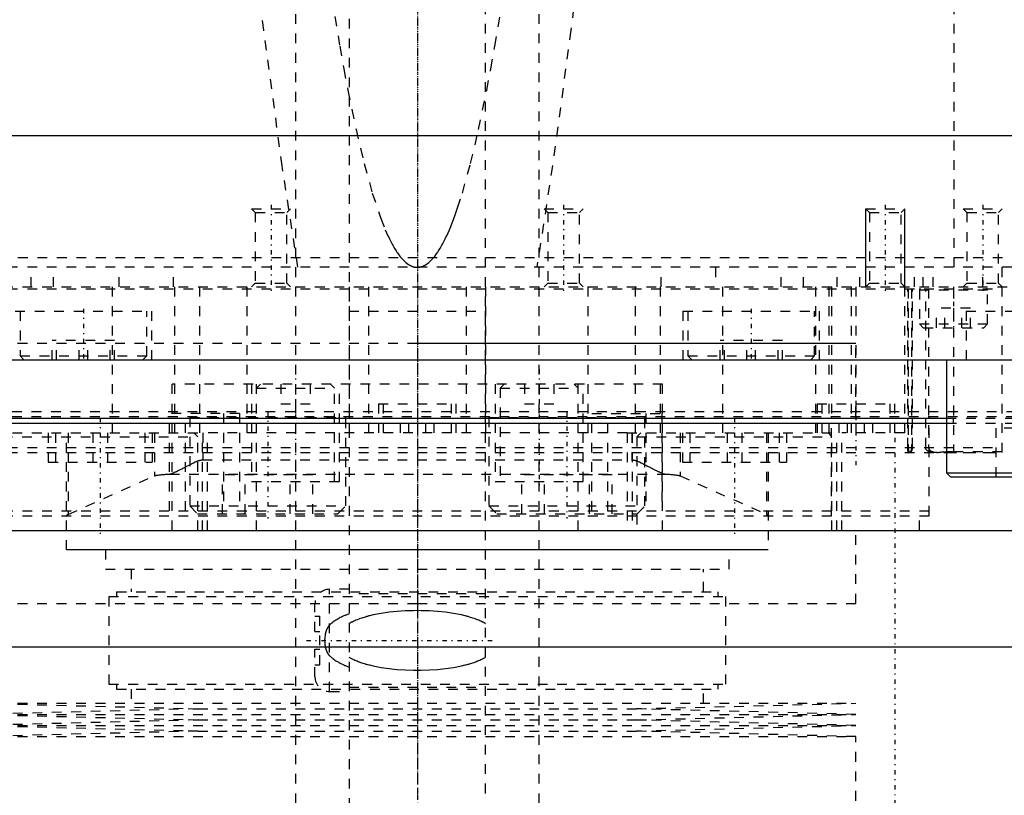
# Model space of a CAD drawing. Extents: x -125 to 125, y -136 to 719.
# Tile 4 of 13: x -41 to 60, y -20 to 60. Entities that reach past the tile are written whole.
import ezdxf

# ---------------------------------------------------------------- set-up
doc = ezdxf.new("R2010")
doc.units = 0
doc.linetypes.add('CENTER', pattern=[1.5, 0.45, -0.5, 0.05, -0.5])
doc.linetypes.add('DASHED', pattern=[2, 1, -1])
for name, color, linetype in [('AM_0', 7, 'CONTINUOUS'), ('AM_10', 7, 'CONTINUOUS'), ('AM_3', 7, 'DASHED'), ('AM_7', 7, 'CENTER')]:
    doc.layers.add(name, color=color, linetype=linetype)

msp = doc.modelspace()

# ---------------------------------------------------------------- linework, layer by layer
at = {"layer": 'AM_0', "color": 7, "linetype": 'CONTINUOUS'}
for p, q in [((120, 48), (-120, 48)), ((-100, 25), (100, 25)), ((-40.35, 25), (-40.35, 25)), ((40.35, 25), (40.35, 25)), ((54.29, 25), (54.29, 13.4)), ((-54.3, 18.5), (54.3, 18.5)), ((-54.29, 19), (54.29, 19)), ((54.29, 13.4), (54.69, 13)), ((54.29, 13.4), (72.29, 13.4)), ((54.69, 13), (71.89, 13)), ((-68.3, 7.5), (68.3, 7.5)), ((65.59, -4.5), (-65.59, -4.5))]:
    msp.add_line(p, q, dxfattribs=at)
at = {"layer": 'AM_10', "color": 7, "linetype": 'CONTINUOUS'}
for p, q in [((46, 32.5), (46, 40.5)), ((50, 32.5), (50, 40.5))]:
    msp.add_line(p, q, dxfattribs=at)
at = {"layer": 'AM_3', "color": 6, "linetype": 'DASHED'}
for p, q in [((-7, 680), (-7, -97.5)), ((7, -97.5), (7, 680)), ((-12.5, 664.5), (-12.5, -56.5)), ((12.5, -56.5), (12.5, 664.5)), ((55.06, 34.5), (55.06, 116.6)), ((-13.86, 44.9), (-15.75, 58.84)), ((15.75, 58.84), (13.86, 44.9)), ((-12.26, 34.5), (-13.86, 44.9)), ((13.86, 44.9), (12.26, 34.5)), ((-17, 40.5), (-16.62, 40.12)), ((-17, 40.5), (-13, 40.5)), ((-13.38, 40.12), (-13, 40.5)), ((13, 40.5), (13.38, 40.12)), ((13, 40.5), (17, 40.5)), ((16.62, 40.12), (17, 40.5)), ((46, 40.5), (46.38, 40.12)), ((46, 40.5), (50, 40.5)), ((49.62, 40.12), (50, 40.5)), ((56, 40.5), (56.38, 40.12)), ((56, 40.5), (60, 40.5)), ((59.62, 40.12), (60, 40.5)), ((-16.62, 40.12), (-16.62, 32.88)), ((-16.62, 40.12), (-13.38, 40.12)), ((-13.38, 32.88), (-13.38, 40.12)), ((13.38, 40.12), (13.38, 32.88)), ((13.38, 40.12), (16.62, 40.12)), ((16.62, 32.88), (16.62, 40.12)), ((46.38, 40.12), (46.38, 32.88)), ((46.38, 40.12), (49.62, 40.12)), ((49.62, 32.88), (49.62, 40.12)), ((56.38, 40.12), (56.38, 32.88)), ((56.38, 40.12), (59.62, 40.12)), ((59.62, 32.88), (59.62, 40.12)), ((-78.97, 35.5), (78.97, 35.5)), ((60, 15.5), (60, 35.5)), ((79, 34.5), (-79, 34.5)), ((-39.62, 32.5), (-39.62, 34.5)), ((-37.31, 32.5), (-37.31, 34.5)), ((-30.58, 32.5), (-30.58, 34.5)), ((-25, 32.5), (-25, 34.5)), ((25, 32.5), (25, 34.5)), ((30.58, 34.5), (30.58, 32.5)), ((37.31, 32.5), (37.31, 34.5)), ((39.62, 32.5), (39.62, 34.5)), ((43.08, 32.5), (43.08, 34.5)), ((45.38, 32.5), (45.38, 34.5)), ((50, 17.5), (50, 34.5)), ((51, 32.5), (51, 34.5)), ((51.9, 32.5), (51.9, 34.5)), ((52.9, 32.5), (52.9, 34.5)), ((58, 32.5), (58, 34.5)), ((-78.5, 32.5), (78.5, 32.5)), ((-31.31, 32.5), (-31.31, 17.5)), ((-24.92, 32.5), (-24.92, 17.5)), ((-22.36, 32.5), (-22.36, 17.5)), ((-17.5, 32.5), (-17.5, 17.5)), ((-16.62, 32.88), (-17, 32.5)), ((-16.62, 32.88), (-13.38, 32.88)), ((-13, 32.5), (-13.38, 32.88)), ((-7, 32.5), (-7, 17.5)), ((-5, 32.5), (-5, 17.5)), ((5, 32.5), (5, 17.5)), ((7, 32.5), (7, 17.5)), ((13.38, 32.88), (13, 32.5)), ((13.38, 32.88), (16.62, 32.88)), ((17, 32.5), (16.62, 32.88)), ((17.5, 32.5), (17.5, 17.5)), ((22.36, 32.5), (22.36, 17.5)), ((24.92, 32.5), (24.92, 17.5)), ((31.31, 32.5), (31.31, 17.5)), ((40.83, 32.5), (40.83, 17.5)), ((42.23, 32.5), (42.23, 17.5)), ((42.5, 32.5), (42.5, 19.2)), ((44.5, 32.5), (44.5, 17.5)), ((45, 32.5), (45, 17.5)), ((46.38, 32.88), (46, 32.5)), ((46.38, 32.88), (49.62, 32.88)), ((50, 32.5), (49.62, 32.88)), ((56.38, 32.88), (56, 32.5)), ((56.38, 32.88), (59.62, 32.88)), ((60, 32.5), (59.62, 32.88)), ((-60, 32.3), (60, 32.3)), ((50.32, 16), (50.32, 32.3)), ((50.36, 32.3), (50.36, 16)), ((50.69, 32.3), (50.69, 16)), ((50.79, 16), (50.79, 32.3)), ((51.5, 32.2), (51.5, 28.7)), ((51.5, 32.2), (58.5, 32.2)), ((52.15, 16), (52.15, 32.3)), ((52.44, 32.3), (52.44, 16)), ((55, 32.3), (55, 15.5)), ((58.5, 28.7), (58.5, 32.2)), ((-41.25, 30), (-27.25, 30)), ((-40.75, 30), (-40.75, 25.4)), ((-27.75, 25.4), (-27.75, 30)), ((-27.25, 25), (-27.25, 30)), ((-7, 30), (-7, 25)), ((-7, 30), (7, 30)), ((7, 25), (7, 30)), ((27.25, 30), (27.25, 25)), ((27.25, 30), (41.25, 30)), ((27.75, 30), (27.75, 25.4)), ((40.75, 25.4), (40.75, 30)), ((41.25, 25), (41.25, 30)), ((53.27, 28.3), (53.27, 30.3)), ((56.73, 30.3), (53.27, 30.3)), ((54.13, 28.3), (54.13, 30.3)), ((55.87, 28.3), (55.87, 30.3)), ((56.29, 30), (56.29, 25)), ((56.29, 30), (70.29, 30)), ((56.73, 28.3), (56.73, 30.3)), ((51.5, 28.7), (51.9, 28.3)), ((51.5, 28.7), (58.5, 28.7)), ((51.9, 28.3), (58.1, 28.3)), ((58.1, 28.3), (58.5, 28.7)), ((-45, 26.7), (45, 26.7)), ((-37.45, 25), (-37.45, 27)), ((-31.05, 27), (-37.45, 27)), ((-37, 25), (-37, 27)), ((-34.7, 25), (-34.7, 27)), ((-33.8, 25), (-33.8, 27)), ((-31.5, 25), (-31.5, 27)), ((-31.05, 25), (-31.05, 27)), ((0, 26.7), (45, 26.7)), ((31.05, 25), (31.05, 27)), ((37.45, 27), (31.05, 27)), ((31.5, 25), (31.5, 27)), ((33.8, 25), (33.8, 27)), ((34.7, 25), (34.7, 27)), ((37, 25), (37, 27)), ((37.45, 25), (37.45, 27)), ((45, 19.2), (45, 26.7)), ((-40.75, 25.4), (-40.35, 25)), ((-40.75, 25.4), (-27.75, 25.4)), ((-28.15, 25), (-27.75, 25.4)), ((27.75, 25.4), (28.15, 25)), ((27.75, 25.4), (40.75, 25.4)), ((40.35, 25), (40.75, 25.4)), ((-25.16, 7.5), (-25.16, 22.5)), ((25.16, 22.5), (-25.16, 22.5)), ((-17, 22.5), (-17, 12.5)), ((-16.1, 22.5), (-16.5, 22.1)), ((-16.5, 7.5), (-16.5, 22.5)), ((-14, 22.5), (-14, 20.5)), ((-12.5, 22.5), (-12.5, 20.5)), ((-11, 22.5), (-11, 20.5)), ((-8.5, 22.1), (-8.9, 22.5)), ((-8, 12.5), (-8, 22.5)), ((8, 22.5), (8, 12.5)), ((8.9, 22.5), (8.5, 22.1)), ((11, 22.5), (11, 20.5)), ((12.5, 22.5), (12.5, 20.5)), ((14, 22.5), (14, 20.5)), ((16.5, 22.1), (16.1, 22.5)), ((16.5, 7.5), (16.5, 22.5)), ((17, 12.5), (17, 22.5)), ((25.16, 7.5), (25.16, 22.5)), ((-16.5, 22.1), (-8.5, 22.1)), ((-8.5, 12.5), (-8.5, 22.1)), ((8.5, 22.1), (8.5, 12.5)), ((8.5, 22.1), (16.5, 22.1)), ((-14, 20.5), (-11, 20.5)), ((-4, 20.5), (-4, 17.5)), ((-4, 20.5), (4, 20.5)), ((-3.5, 20.5), (-3.5, 17.5)), ((3.5, 17.5), (3.5, 20.5)), ((4, 17.5), (4, 20.5)), ((11, 20.5), (14, 20.5)), ((41, 20.5), (41, 17.5)), ((41, 20.5), (49, 20.5)), ((41.5, 20.5), (41.5, 17.5)), ((48.5, 17.5), (48.5, 20.5)), ((49, 17.5), (49, 20.5)), ((-77.58, 19.2), (77.58, 19.2)), ((-77.57, 19.7), (77.57, 19.7)), ((-18.23, 19.5), (-25.44, 19.5)), ((-25.44, 9.5), (-25.44, 19.5)), ((-23.77, 9.5), (-23.77, 19.5)), ((-23.25, 19.2), (-23.35, 19.1)), ((-19.89, 19.5), (-19.89, 9.5)), ((-18.23, 19.5), (-18.23, 9.5)), ((-7.35, 19.1), (-7.45, 19.2)), ((7.45, 19.2), (7.35, 19.1)), ((17.89, 19.5), (25.09, 19.5)), ((17.89, 9.5), (17.89, 19.5)), ((19.55, 9.5), (19.55, 19.5)), ((23.35, 19.1), (23.25, 19.2)), ((23.43, 19.5), (23.43, 9.5)), ((25.09, 19.5), (25.09, 9.5)), ((42.5, 9), (42.5, 19.2)), ((52.5, 9), (52.5, 19.2)), ((-23.35, 19.1), (-23.35, 10)), ((-23.35, 19.1), (-7.35, 19.1)), ((-7.35, 10), (-7.35, 19.1)), ((-1.73, 17.5), (-1.73, 18.5)), ((-0.87, 17.5), (-0.87, 18.5)), ((0.87, 17.5), (0.87, 18.5)), ((1.73, 17.5), (1.73, 18.5)), ((7.35, 19.1), (7.35, 10)), ((7.35, 19.1), (23.35, 19.1)), ((23.35, 10), (23.35, 19.1)), ((43.27, 17.5), (43.27, 18.5)), ((44.13, 17.5), (44.13, 18.5)), ((45.87, 17.5), (45.87, 18.5)), ((46.73, 17.5), (46.73, 18.5)), ((54.29, 19), (72.29, 19)), ((54.3, 18.5), (70, 18.5)), ((55, 18.5), (55, 19)), ((-43.53, 17.5), (-21.53, 17.5)), ((-37.86, 17.5), (-37.86, 14.5)), ((-37.11, 17.5), (-37.11, 14.5)), ((-36, 5.5), (-36, 17.5)), ((-35.82, 17.5), (-35.82, 9.14)), ((-33.28, 17.5), (-33.28, 14.5)), ((-31.77, 17.5), (-31.77, 14.5)), ((-27.95, 17.5), (-27.95, 14.5)), ((-27.19, 17.5), (-27.19, 14.5)), ((-26.96, 17.5), (-26.96, 13.1)), ((-22.53, 17.1), (-22.93, 17.5)), ((-22.03, 7.5), (-22.03, 17.5)), ((-22, 17.5), (-22, 14.74)), ((21.53, 17.5), (-21.53, 17.5)), ((-21.53, 7.5), (-21.53, 17.5)), ((21.53, 17.5), (21.53, 7.5)), ((21.53, 17.5), (43.53, 17.5)), ((22, 17.5), (22, 14.74)), ((22.03, 17.5), (22.03, 7.5)), ((22.93, 17.5), (22.53, 17.1)), ((26.96, 17.5), (26.96, 13.1)), ((27.19, 17.5), (27.19, 14.5)), ((27.95, 17.5), (27.95, 14.5)), ((31.77, 17.5), (31.77, 14.5)), ((33.28, 17.5), (33.28, 14.5)), ((35.82, 17.5), (35.82, 9.14)), ((36, 17.5), (36, 5.5)), ((37.11, 17.5), (37.11, 14.5)), ((37.86, 17.5), (37.86, 14.5)), ((42.53, 17.1), (42.13, 17.5)), ((43.03, 7.5), (43.03, 17.5)), ((50, 17.5), (43.53, 17.5)), ((43.53, 7.5), (43.53, 17.5)), ((59.38, 13), (59.38, 18)), ((67.19, 18), (59.38, 18)), ((-42.53, 17.1), (-22.53, 17.1)), ((-22.53, 7.5), (-22.53, 17.1)), ((22.53, 17.1), (22.53, 7.5)), ((22.53, 17.1), (42.53, 17.1)), ((42.53, 7.5), (42.53, 17.1)), ((-60, 16), (60, 16)), ((-60, 15.5), (60, 15.5)), ((54.31, 15.5), (60, 15.5)), ((60, 15.57), (55, 15.57)), ((-37.86, 14.5), (-27.19, 14.5)), ((-23.77, 14.01), (-23.35, 14.24)), ((-22.03, 14.74), (22.03, 14.74)), ((23.35, 14.24), (23.43, 14.2)), ((27.19, 14.5), (37.86, 14.5)), ((-25.44, 13.27), (-25.41, 13.27)), ((-25.41, 13.27), (25.41, 13.27)), ((-19.97, 9.2), (-19.97, 13.2)), ((-10.73, 13.2), (-19.97, 13.2)), ((-17.66, 9.2), (-17.66, 13.2)), ((-13.04, 9.2), (-13.04, 13.2)), ((-10.73, 9.2), (-10.73, 13.2)), ((10.73, 9.2), (10.73, 13.2)), ((19.97, 13.2), (10.73, 13.2)), ((13.04, 9.2), (13.04, 13.2)), ((17.66, 9.2), (17.66, 13.2)), ((19.97, 9.2), (19.97, 13.2)), ((25.1, 13.38), (25.16, 13.36)), ((-35.82, 9.14), (-26.96, 13.1)), ((-17, 12.5), (-8, 12.5)), ((8, 12.5), (17, 12.5)), ((26.96, 13.1), (35.82, 9.14)), ((-52.5, 9.5), (52.5, 9.5)), ((-23.35, 10), (-22.55, 9.2)), ((-23.35, 10), (-7.35, 10)), ((-22.55, 9.2), (-8.15, 9.2)), ((-8.15, 9.2), (-7.35, 10)), ((7.35, 10), (8.15, 9.2)), ((7.35, 10), (23.35, 10)), ((8.15, 9.2), (22.55, 9.2)), ((22.55, 9.2), (23.35, 10)), ((-52.5, 9), (52.5, 9)), ((51.5, 7.5), (51.5, 9)), ((45, 0), (45, 7.5)), ((45, 0), (45, 7.5)), ((-36, 5.52), (36, 5.52)), ((36, 5.5), (-36, 5.5)), ((-32, 5.5), (-32, 3.5)), ((32, 3.5), (32, 5.5)), ((-32, 3.5), (32, 3.5)), ((-29.35, 3.5), (-29.35, 1.2)), ((29.35, 1.2), (29.35, 3.5)), ((-30.85, 1.2), (-30.85, 0.7)), ((-30.85, 1.2), (30.85, 1.2)), ((-7, 1.45), (-9, 1.45)), ((-9, -9.05), (-9, 1.45)), ((30.85, 0.7), (30.85, 1.2)), ((-45, 0), (0, 0)), ((-31.65, 0.7), (-31.65, -8.3)), ((-31.65, 0.7), (31.65, 0.7)), ((7, 1), (-7, 1)), ((0, 0), (45, 0)), ((31.65, -8.3), (31.65, 0.7)), ((-10.5, -2.9), (-10.5, -0.05)), ((-10.5, -1.3), (-10, -1.3)), ((-10, -6.3), (-10, -1.3)), ((-10.5, -2.9), (-10, -2.9)), ((-10.5, -7.55), (-10.5, -4.7)), ((-10.5, -4.7), (-10, -4.7)), ((-10.5, -6.3), (-10, -6.3)), ((-31.65, -8.3), (31.65, -8.3)), ((-30.85, -8.3), (-30.85, -8.8)), ((-30.85, -8.8), (30.85, -8.8)), ((-29.35, -8.8), (-29.35, -10.25)), ((-9, -9.05), (-7, -9.05)), ((-7, -8.6), (7, -8.6)), ((29.35, -10.25), (29.35, -8.8)), ((30.85, -8.8), (30.85, -8.3)), ((-45, -10.25), (-22.5, -10.82)), ((-45, -10.25), (45, -10.25)), ((-22.5, -10.82), (-45, -11.39)), ((-22.5, -10.82), (22.5, -10.82)), ((22.5, -10.82), (45, -10.25)), ((45, -11.39), (22.5, -10.82)), ((-45, -11.39), (-22.5, -11.96)), ((-45, -11.39), (45, -11.39)), ((-22.5, -11.96), (-45, -12.53)), ((-22.5, -11.96), (22.5, -11.96)), ((22.5, -11.96), (45, -11.39)), ((45, -12.53), (22.5, -11.96)), ((-45, -12.53), (-22.5, -13.1)), ((-45, -12.53), (45, -12.53)), ((-22.5, -13.1), (-45, -13.67)), ((-22.5, -13.1), (22.5, -13.1)), ((22.5, -13.1), (45, -12.53)), ((45, -13.67), (22.5, -13.1)), ((-45, -13.67), (45, -13.67)), ((45, -30.25), (45, -13.67))]:
    msp.add_line(p, q, dxfattribs=at)
for points in [[(-15.75, 58.84, 0), (-16.75, 67.04, 0), (-18.76, 84.96, 0), (-20.75, 104.9, 0), (-21.74, 115.63, 0)], [(21.74, 115.63, 0), (20.75, 104.9, 0), (18.76, 84.96, 0), (16.75, 67.04, 0), (15.75, 58.84, 0)], [(-8.79, 62.22, 0), (-7.96, 57.2, 0), (-7.54, 54.88, 0), (-7.13, 52.68, 0), (-6.29, 48.66, 0), (-5.46, 45.14, 0), (-4.62, 42.12, 0), (-3.78, 39.6, 0), (-3.29, 38.36, 0), (-3.15, 38.04, 0), (-3.01, 37.73, 0), (-2.94, 37.59, 0), (-2.87, 37.44, 0), (-2.73, 37.16, 0), (-2.59, 36.89, 0), (-2.52, 36.77, 0), (-2.45, 36.64, 0), (-2.31, 36.41, 0), (-2.17, 36.18, 0), (-2.1, 36.07, 0), (-2.03, 35.97, 0), (-1.89, 35.78, 0), (-1.75, 35.59, 0), (-1.61, 35.43, 0), (-1.47, 35.27, 0), (-1.33, 35.13, 0), (-1.26, 35.07, 0), (-1.19, 35.01, 0), (-1.05, 34.89, 0), (-0.91, 34.8, 0), (-0.83, 34.74, 0), (-0.81, 34.73, 0), (-0.78, 34.72, 0), (-0.77, 34.71, 0), (-0.76, 34.71, 0), (-0.74, 34.69, 0), (-0.71, 34.68, 0), (-0.69, 34.67, 0), (-0.67, 34.66, 0), (-0.64, 34.65, 0), (-0.63, 34.64, 0), (-0.62, 34.64, 0), (-0.6, 34.63, 0), (-0.57, 34.62, 0), (-0.55, 34.61, 0), (-0.53, 34.6, 0), (-0.5, 34.59, 0), (-0.49, 34.59, 0), (-0.48, 34.58, 0), (-0.46, 34.57, 0), (-0.43, 34.57, 0), (-0.42, 34.56, 0), (-0.41, 34.56, 0), (-0.39, 34.55, 0), (-0.36, 34.55, 0), (-0.35, 34.54, 0), (-0.34, 34.54, 0), (-0.32, 34.54, 0), (-0.29, 34.53, 0), (-0.27, 34.53, 0), (-0.25, 34.52, 0), (-0.22, 34.52, 0), (-0.21, 34.52, 0), (-0.2, 34.51, 0), (-0.18, 34.51, 0), (-0.15, 34.51, 0), (-0.13, 34.51, 0), (-0.11, 34.5, 0), (-0.08, 34.5, 0), (-0.07, 34.5, 0), (-0.06, 34.5, 0), (-0.04, 34.5, 0), (-0.01, 34.5, 0), (0, 34.5, 0)], [(0, 34.5, 0), (0.01, 34.5, 0), (0.04, 34.5, 0), (0.06, 34.5, 0), (0.07, 34.5, 0), (0.08, 34.5, 0), (0.11, 34.5, 0), (0.13, 34.51, 0), (0.15, 34.51, 0), (0.18, 34.51, 0), (0.2, 34.51, 0), (0.21, 34.52, 0), (0.22, 34.52, 0), (0.25, 34.52, 0), (0.27, 34.53, 0), (0.29, 34.53, 0), (0.32, 34.54, 0), (0.34, 34.54, 0), (0.35, 34.54, 0), (0.36, 34.55, 0), (0.39, 34.55, 0), (0.41, 34.56, 0), (0.42, 34.56, 0), (0.43, 34.57, 0), (0.46, 34.57, 0), (0.48, 34.58, 0), (0.49, 34.59, 0), (0.5, 34.59, 0), (0.53, 34.6, 0), (0.55, 34.61, 0), (0.57, 34.62, 0), (0.6, 34.63, 0), (0.62, 34.64, 0), (0.63, 34.64, 0), (0.64, 34.65, 0), (0.67, 34.66, 0), (0.69, 34.67, 0), (0.71, 34.68, 0), (0.74, 34.69, 0), (0.76, 34.71, 0), (0.77, 34.71, 0), (0.78, 34.72, 0), (0.81, 34.73, 0), (0.83, 34.74, 0), (0.85, 34.76, 0), (0.88, 34.77, 0), (0.9, 34.79, 0), (0.91, 34.8, 0), (0.92, 34.8, 0), (0.95, 34.82, 0), (0.97, 34.83, 0), (1.05, 34.89, 0), (1.19, 35.01, 0), (1.26, 35.07, 0), (1.33, 35.13, 0), (1.47, 35.27, 0), (1.61, 35.43, 0), (1.75, 35.59, 0), (1.89, 35.78, 0), (2.03, 35.97, 0), (2.1, 36.07, 0), (2.17, 36.18, 0), (2.31, 36.41, 0), (2.45, 36.64, 0), (2.52, 36.77, 0), (2.59, 36.89, 0), (2.73, 37.16, 0), (2.87, 37.44, 0), (2.94, 37.59, 0), (3.01, 37.73, 0), (3.15, 38.04, 0), (3.29, 38.36, 0), (3.43, 38.7, 0), (3.57, 39.05, 0), (3.71, 39.41, 0), (3.78, 39.6, 0), (3.85, 39.79, 0), (3.99, 40.18, 0), (4.13, 40.59, 0), (4.62, 42.12, 0), (5.46, 45.14, 0), (6.29, 48.66, 0), (7.13, 52.68, 0), (7.54, 54.88, 0), (7.96, 57.2, 0), (8.79, 62.22, 0)], [(50.43, 15.5, 0), (50.43, 15.5, 0), (50.43, 15.5, 0), (50.43, 15.5, 0), (50.43, 15.5, 0), (50.42, 15.5, 0), (50.42, 15.5, 0), (50.42, 15.5, 0), (50.42, 15.5, 0), (50.42, 15.5, 0), (50.42, 15.5, 0), (50.41, 15.5, 0), (50.41, 15.5, 0), (50.41, 15.51, 0), (50.41, 15.51, 0), (50.41, 15.51, 0), (50.41, 15.51, 0), (50.4, 15.51, 0), (50.4, 15.51, 0), (50.4, 15.51, 0), (50.4, 15.51, 0), (50.4, 15.52, 0), (50.4, 15.52, 0), (50.4, 15.52, 0), (50.39, 15.52, 0), (50.39, 15.52, 0), (50.39, 15.52, 0), (50.39, 15.52, 0), (50.39, 15.53, 0), (50.39, 15.53, 0), (50.39, 15.53, 0), (50.38, 15.53, 0), (50.38, 15.54, 0), (50.38, 15.54, 0), (50.38, 15.54, 0), (50.38, 15.54, 0), (50.38, 15.54, 0), (50.38, 15.55, 0), (50.37, 15.55, 0), (50.37, 15.55, 0), (50.37, 15.56, 0), (50.37, 15.56, 0), (50.37, 15.56, 0), (50.37, 15.56, 0), (50.37, 15.57, 0), (50.37, 15.57, 0), (50.36, 15.57, 0), (50.36, 15.58, 0), (50.36, 15.58, 0), (50.36, 15.58, 0), (50.36, 15.59, 0), (50.36, 15.59, 0), (50.36, 15.6, 0), (50.36, 15.6, 0), (50.36, 15.6, 0), (50.36, 15.6, 0), (50.35, 15.61, 0), (50.35, 15.61, 0), (50.35, 15.62, 0), (50.35, 15.62, 0), (50.35, 15.63, 0), (50.35, 15.63, 0), (50.35, 15.63, 0), (50.35, 15.64, 0), (50.35, 15.64, 0), (50.35, 15.64, 0), (50.35, 15.65, 0), (50.34, 15.65, 0), (50.34, 15.66, 0), (50.34, 15.66, 0), (50.34, 15.66, 0), (50.34, 15.67, 0), (50.34, 15.67, 0), (50.34, 15.68, 0), (50.34, 15.68, 0), (50.34, 15.69, 0), (50.34, 15.69, 0), (50.34, 15.69, 0), (50.34, 15.7, 0), (50.34, 15.71, 0), (50.33, 15.71, 0), (50.33, 15.72, 0), (50.33, 15.72, 0), (50.33, 15.73, 0), (50.33, 15.73, 0), (50.33, 15.74, 0), (50.33, 15.74, 0), (50.33, 15.75, 0), (50.33, 15.76, 0), (50.33, 15.76, 0), (50.33, 15.77, 0), (50.33, 15.77, 0), (50.33, 15.78, 0), (50.33, 15.78, 0), (50.33, 15.79, 0), (50.33, 15.8, 0), (50.32, 15.8, 0), (50.32, 15.81, 0), (50.32, 15.81, 0), (50.32, 15.82, 0), (50.32, 15.82, 0), (50.32, 15.83, 0), (50.32, 15.84, 0), (50.32, 15.84, 0), (50.32, 15.85, 0), (50.32, 15.85, 0), (50.32, 15.86, 0), (50.32, 15.87, 0), (50.32, 15.87, 0), (50.32, 15.87, 0), (50.32, 15.88, 0), (50.32, 15.89, 0), (50.32, 15.89, 0), (50.32, 15.9, 0), (50.32, 15.9, 0), (50.32, 15.91, 0), (50.32, 15.92, 0), (50.32, 15.92, 0), (50.32, 15.93, 0), (50.32, 15.94, 0), (50.32, 15.94, 0), (50.32, 15.95, 0), (50.32, 15.95, 0), (50.32, 15.96, 0), (50.32, 15.97, 0), (50.32, 15.98, 0), (50.32, 15.98, 0), (50.32, 15.98, 0), (50.32, 15.99, 0), (50.32, 16, 0), (50.32, 16, 0)], [(50.36, 16, 0), (50.36, 16, 0), (50.36, 15.99, 0), (50.36, 15.98, 0), (50.36, 15.98, 0), (50.36, 15.97, 0), (50.36, 15.97, 0), (50.36, 15.96, 0), (50.36, 15.95, 0), (50.36, 15.95, 0), (50.36, 15.94, 0), (50.36, 15.93, 0), (50.36, 15.93, 0), (50.36, 15.92, 0), (50.36, 15.92, 0), (50.36, 15.91, 0), (50.36, 15.9, 0), (50.36, 15.89, 0), (50.36, 15.89, 0), (50.36, 15.89, 0), (50.36, 15.88, 0), (50.36, 15.87, 0), (50.36, 15.87, 0), (50.36, 15.87, 0), (50.36, 15.86, 0), (50.36, 15.85, 0), (50.36, 15.85, 0), (50.36, 15.84, 0), (50.36, 15.84, 0), (50.36, 15.83, 0), (50.36, 15.82, 0), (50.36, 15.82, 0), (50.36, 15.81, 0), (50.37, 15.81, 0), (50.37, 15.8, 0), (50.37, 15.8, 0), (50.37, 15.79, 0), (50.37, 15.78, 0), (50.37, 15.77, 0), (50.37, 15.77, 0), (50.37, 15.76, 0), (50.37, 15.76, 0), (50.37, 15.75, 0), (50.37, 15.75, 0), (50.37, 15.74, 0), (50.37, 15.74, 0), (50.37, 15.73, 0), (50.37, 15.73, 0), (50.38, 15.72, 0), (50.38, 15.72, 0), (50.38, 15.71, 0), (50.38, 15.71, 0), (50.38, 15.7, 0), (50.38, 15.69, 0), (50.38, 15.69, 0), (50.38, 15.69, 0), (50.38, 15.68, 0), (50.38, 15.68, 0), (50.38, 15.67, 0), (50.39, 15.67, 0), (50.39, 15.66, 0), (50.39, 15.66, 0), (50.39, 15.66, 0), (50.39, 15.65, 0), (50.39, 15.65, 0), (50.39, 15.64, 0), (50.39, 15.64, 0), (50.39, 15.64, 0), (50.39, 15.63, 0), (50.4, 15.63, 0), (50.4, 15.63, 0), (50.4, 15.62, 0), (50.4, 15.62, 0), (50.4, 15.61, 0), (50.4, 15.61, 0), (50.4, 15.6, 0), (50.4, 15.6, 0), (50.4, 15.6, 0), (50.41, 15.59, 0), (50.41, 15.59, 0), (50.41, 15.59, 0), (50.41, 15.58, 0), (50.41, 15.58, 0), (50.41, 15.58, 0), (50.41, 15.57, 0), (50.42, 15.57, 0), (50.42, 15.57, 0), (50.42, 15.56, 0), (50.42, 15.56, 0), (50.42, 15.56, 0), (50.42, 15.55, 0), (50.42, 15.55, 0), (50.43, 15.55, 0), (50.43, 15.55, 0), (50.43, 15.54, 0), (50.43, 15.54, 0), (50.43, 15.54, 0), (50.44, 15.54, 0), (50.44, 15.53, 0), (50.44, 15.53, 0), (50.44, 15.53, 0), (50.44, 15.53, 0), (50.44, 15.53, 0), (50.45, 15.52, 0), (50.45, 15.52, 0), (50.45, 15.52, 0), (50.45, 15.52, 0), (50.45, 15.52, 0), (50.45, 15.52, 0), (50.45, 15.51, 0), (50.46, 15.51, 0), (50.46, 15.51, 0), (50.46, 15.51, 0), (50.46, 15.51, 0), (50.46, 15.51, 0), (50.47, 15.51, 0), (50.47, 15.51, 0), (50.47, 15.51, 0), (50.47, 15.5, 0), (50.47, 15.5, 0), (50.47, 15.5, 0), (50.48, 15.5, 0), (50.48, 15.5, 0), (50.48, 15.5, 0), (50.48, 15.5, 0), (50.49, 15.5, 0), (50.49, 15.5, 0), (50.49, 15.5, 0), (50.49, 15.5, 0), (50.49, 15.5, 0), (50.49, 15.5, 0)], [(50.69, 16, 0), (50.69, 16, 0), (50.69, 15.99, 0), (50.69, 15.98, 0), (50.69, 15.98, 0), (50.69, 15.97, 0), (50.69, 15.97, 0), (50.69, 15.96, 0), (50.69, 15.95, 0), (50.69, 15.95, 0), (50.69, 15.94, 0), (50.69, 15.93, 0), (50.69, 15.93, 0), (50.69, 15.92, 0), (50.69, 15.92, 0), (50.69, 15.91, 0), (50.69, 15.9, 0), (50.69, 15.89, 0), (50.69, 15.89, 0), (50.69, 15.89, 0), (50.68, 15.88, 0), (50.68, 15.87, 0), (50.68, 15.87, 0), (50.68, 15.86, 0), (50.68, 15.86, 0), (50.68, 15.85, 0), (50.68, 15.85, 0), (50.68, 15.84, 0), (50.68, 15.84, 0), (50.68, 15.83, 0), (50.68, 15.82, 0), (50.68, 15.81, 0), (50.67, 15.81, 0), (50.67, 15.8, 0), (50.67, 15.8, 0), (50.67, 15.79, 0), (50.67, 15.79, 0), (50.67, 15.78, 0), (50.67, 15.77, 0), (50.67, 15.77, 0), (50.66, 15.76, 0), (50.66, 15.76, 0), (50.66, 15.75, 0), (50.66, 15.75, 0), (50.66, 15.74, 0), (50.66, 15.73, 0), (50.66, 15.73, 0), (50.65, 15.72, 0), (50.65, 15.72, 0), (50.65, 15.72, 0), (50.65, 15.71, 0), (50.65, 15.7, 0), (50.65, 15.7, 0), (50.64, 15.69, 0), (50.64, 15.69, 0), (50.64, 15.69, 0), (50.64, 15.68, 0), (50.64, 15.68, 0), (50.64, 15.67, 0), (50.63, 15.66, 0), (50.63, 15.66, 0), (50.63, 15.66, 0), (50.63, 15.65, 0), (50.63, 15.65, 0), (50.63, 15.64, 0), (50.62, 15.64, 0), (50.62, 15.64, 0), (50.62, 15.63, 0), (50.62, 15.63, 0), (50.62, 15.63, 0), (50.62, 15.63, 0), (50.61, 15.62, 0), (50.61, 15.62, 0), (50.61, 15.61, 0), (50.61, 15.61, 0), (50.61, 15.6, 0), (50.6, 15.6, 0), (50.6, 15.6, 0), (50.6, 15.59, 0), (50.6, 15.59, 0), (50.6, 15.59, 0), (50.59, 15.58, 0), (50.59, 15.58, 0), (50.59, 15.58, 0), (50.59, 15.57, 0), (50.59, 15.57, 0), (50.58, 15.57, 0), (50.58, 15.56, 0), (50.58, 15.56, 0), (50.58, 15.56, 0), (50.58, 15.55, 0), (50.57, 15.55, 0), (50.57, 15.55, 0), (50.57, 15.55, 0), (50.57, 15.54, 0), (50.56, 15.54, 0), (50.56, 15.54, 0), (50.56, 15.54, 0), (50.56, 15.54, 0), (50.56, 15.53, 0), (50.55, 15.53, 0), (50.55, 15.53, 0), (50.55, 15.53, 0), (50.55, 15.52, 0), (50.54, 15.52, 0), (50.54, 15.52, 0), (50.54, 15.52, 0), (50.54, 15.52, 0), (50.54, 15.52, 0), (50.54, 15.52, 0), (50.53, 15.51, 0), (50.53, 15.51, 0), (50.53, 15.51, 0), (50.53, 15.51, 0), (50.53, 15.51, 0), (50.52, 15.51, 0), (50.52, 15.51, 0), (50.52, 15.51, 0), (50.52, 15.5, 0), (50.51, 15.5, 0), (50.51, 15.5, 0), (50.51, 15.5, 0), (50.51, 15.5, 0), (50.51, 15.5, 0), (50.5, 15.5, 0), (50.5, 15.5, 0), (50.5, 15.5, 0), (50.5, 15.5, 0), (50.5, 15.5, 0), (50.49, 15.5, 0), (50.49, 15.5, 0)], [(50.56, 15.5, 0), (50.57, 15.5, 0), (50.57, 15.5, 0), (50.57, 15.5, 0), (50.57, 15.5, 0), (50.57, 15.5, 0), (50.58, 15.5, 0), (50.58, 15.5, 0), (50.58, 15.5, 0), (50.58, 15.5, 0), (50.59, 15.5, 0), (50.59, 15.5, 0), (50.59, 15.5, 0), (50.59, 15.51, 0), (50.6, 15.51, 0), (50.6, 15.51, 0), (50.6, 15.51, 0), (50.6, 15.51, 0), (50.61, 15.51, 0), (50.61, 15.51, 0), (50.61, 15.51, 0), (50.61, 15.51, 0), (50.61, 15.52, 0), (50.62, 15.52, 0), (50.62, 15.52, 0), (50.62, 15.52, 0), (50.62, 15.52, 0), (50.62, 15.52, 0), (50.63, 15.53, 0), (50.63, 15.53, 0), (50.63, 15.53, 0), (50.64, 15.53, 0), (50.64, 15.53, 0), (50.64, 15.54, 0), (50.64, 15.54, 0), (50.65, 15.54, 0), (50.65, 15.54, 0), (50.65, 15.55, 0), (50.65, 15.55, 0), (50.66, 15.55, 0), (50.66, 15.55, 0), (50.66, 15.56, 0), (50.66, 15.56, 0), (50.67, 15.56, 0), (50.67, 15.57, 0), (50.67, 15.57, 0), (50.67, 15.57, 0), (50.67, 15.58, 0), (50.68, 15.58, 0), (50.68, 15.58, 0), (50.68, 15.59, 0), (50.68, 15.59, 0), (50.69, 15.59, 0), (50.69, 15.6, 0), (50.69, 15.6, 0), (50.69, 15.6, 0), (50.7, 15.61, 0), (50.7, 15.61, 0), (50.7, 15.61, 0), (50.7, 15.62, 0), (50.71, 15.62, 0), (50.71, 15.63, 0), (50.71, 15.63, 0), (50.71, 15.63, 0), (50.71, 15.64, 0), (50.71, 15.64, 0), (50.72, 15.64, 0), (50.72, 15.65, 0), (50.72, 15.65, 0), (50.72, 15.66, 0), (50.72, 15.66, 0), (50.72, 15.66, 0), (50.73, 15.67, 0), (50.73, 15.67, 0), (50.73, 15.68, 0), (50.73, 15.68, 0), (50.73, 15.69, 0), (50.74, 15.69, 0), (50.74, 15.7, 0), (50.74, 15.7, 0), (50.74, 15.71, 0), (50.74, 15.71, 0), (50.75, 15.72, 0), (50.75, 15.72, 0), (50.75, 15.73, 0), (50.75, 15.73, 0), (50.75, 15.74, 0), (50.75, 15.74, 0), (50.76, 15.75, 0), (50.76, 15.76, 0), (50.76, 15.76, 0), (50.76, 15.76, 0), (50.76, 15.77, 0), (50.76, 15.78, 0), (50.77, 15.78, 0), (50.77, 15.79, 0), (50.77, 15.8, 0), (50.77, 15.8, 0), (50.77, 15.81, 0), (50.77, 15.81, 0), (50.77, 15.82, 0), (50.77, 15.83, 0), (50.78, 15.83, 0), (50.78, 15.84, 0), (50.78, 15.84, 0), (50.78, 15.85, 0), (50.78, 15.86, 0), (50.78, 15.86, 0), (50.78, 15.87, 0), (50.78, 15.87, 0), (50.78, 15.88, 0), (50.78, 15.88, 0), (50.78, 15.89, 0), (50.78, 15.89, 0), (50.78, 15.9, 0), (50.79, 15.91, 0), (50.79, 15.91, 0), (50.79, 15.92, 0), (50.79, 15.93, 0), (50.79, 15.93, 0), (50.79, 15.94, 0), (50.79, 15.94, 0), (50.79, 15.95, 0), (50.79, 15.96, 0), (50.79, 15.97, 0), (50.79, 15.97, 0), (50.79, 15.98, 0), (50.79, 15.98, 0), (50.79, 15.99, 0), (50.79, 16, 0), (50.79, 16, 0)], [(52.5, 15.57, 0), (52.49, 15.58, 0), (52.46, 15.59, 0), (52.43, 15.6, 0), (52.41, 15.61, 0), (52.4, 15.62, 0), (52.37, 15.64, 0), (52.35, 15.65, 0), (52.32, 15.67, 0), (52.3, 15.69, 0), (52.27, 15.71, 0), (52.26, 15.73, 0), (52.25, 15.74, 0), (52.24, 15.75, 0), (52.24, 15.76, 0), (52.23, 15.76, 0), (52.23, 15.76, 0), (52.23, 15.77, 0), (52.23, 15.77, 0), (52.22, 15.77, 0), (52.22, 15.78, 0), (52.22, 15.78, 0), (52.21, 15.79, 0), (52.21, 15.79, 0), (52.21, 15.79, 0), (52.21, 15.8, 0), (52.21, 15.8, 0), (52.2, 15.81, 0), (52.2, 15.81, 0), (52.2, 15.82, 0), (52.2, 15.82, 0), (52.19, 15.82, 0), (52.19, 15.83, 0), (52.19, 15.83, 0), (52.19, 15.84, 0), (52.18, 15.84, 0), (52.18, 15.85, 0), (52.18, 15.85, 0), (52.18, 15.85, 0), (52.18, 15.86, 0), (52.18, 15.86, 0), (52.17, 15.87, 0), (52.17, 15.87, 0), (52.17, 15.88, 0), (52.17, 15.88, 0), (52.17, 15.88, 0), (52.17, 15.89, 0), (52.16, 15.9, 0), (52.16, 15.9, 0), (52.16, 15.9, 0), (52.16, 15.91, 0), (52.16, 15.91, 0), (52.16, 15.91, 0), (52.16, 15.92, 0), (52.16, 15.92, 0), (52.16, 15.93, 0), (52.16, 15.93, 0), (52.15, 15.94, 0), (52.15, 15.95, 0), (52.15, 15.95, 0), (52.15, 15.95, 0), (52.15, 15.96, 0), (52.15, 15.96, 0), (52.15, 15.97, 0), (52.15, 15.97, 0), (52.15, 15.98, 0), (52.15, 15.98, 0), (52.15, 15.99, 0), (52.15, 15.99, 0), (52.15, 16, 0), (52.15, 16, 0)], [(52.44, 16, 0), (52.44, 15.99, 0), (52.44, 15.98, 0), (52.44, 15.97, 0), (52.44, 15.96, 0), (52.44, 15.96, 0), (52.44, 15.95, 0), (52.45, 15.93, 0), (52.45, 15.92, 0), (52.45, 15.91, 0), (52.45, 15.9, 0), (52.46, 15.89, 0), (52.46, 15.89, 0), (52.46, 15.88, 0), (52.47, 15.86, 0), (52.47, 15.85, 0), (52.48, 15.84, 0), (52.48, 15.83, 0), (52.49, 15.83, 0), (52.49, 15.82, 0), (52.5, 15.81, 0), (52.5, 15.8, 0), (52.51, 15.8, 0), (52.51, 15.79, 0), (52.52, 15.78, 0), (52.53, 15.77, 0), (52.53, 15.77, 0), (52.53, 15.76, 0), (52.54, 15.76, 0), (52.55, 15.75, 0), (52.56, 15.74, 0), (52.57, 15.73, 0), (52.57, 15.72, 0), (52.58, 15.72, 0), (52.58, 15.72, 0), (52.59, 15.71, 0), (52.6, 15.7, 0), (52.61, 15.69, 0), (52.62, 15.69, 0), (52.63, 15.68, 0), (52.63, 15.68, 0), (52.64, 15.67, 0), (52.65, 15.67, 0), (52.66, 15.66, 0), (52.67, 15.66, 0), (52.68, 15.65, 0), (52.69, 15.64, 0), (52.69, 15.64, 0), (52.7, 15.64, 0), (52.71, 15.63, 0), (52.72, 15.63, 0), (52.76, 15.61, 0), (52.82, 15.59, 0), (52.85, 15.58, 0), (52.88, 15.57, 0), (52.95, 15.55, 0), (53.02, 15.53, 0), (53.1, 15.52, 0), (53.17, 15.51, 0), (53.24, 15.51, 0), (53.27, 15.51, 0), (53.3, 15.5, 0), (53.37, 15.5, 0), (53.44, 15.5, 0), (53.48, 15.5, 0)], [(52.98, 15.5, 0), (52.97, 15.5, 0), (52.94, 15.5, 0), (52.91, 15.5, 0), (52.9, 15.5, 0), (52.89, 15.5, 0), (52.86, 15.5, 0), (52.83, 15.51, 0), (52.8, 15.51, 0), (52.78, 15.51, 0), (52.75, 15.51, 0), (52.73, 15.52, 0), (52.72, 15.52, 0), (52.69, 15.52, 0), (52.67, 15.53, 0), (52.64, 15.53, 0), (52.61, 15.54, 0), (52.59, 15.55, 0), (52.57, 15.55, 0), (52.56, 15.55, 0), (52.54, 15.56, 0), (52.51, 15.57, 0), (52.5, 15.57, 0)], [(55, 15.57, 0), (54.96, 15.57, 0), (54.88, 15.57, 0), (54.79, 15.56, 0), (54.75, 15.56, 0), (54.71, 15.56, 0), (54.62, 15.56, 0), (54.54, 15.55, 0), (54.45, 15.55, 0), (54.37, 15.55, 0), (54.28, 15.54, 0), (54.24, 15.54, 0), (54.19, 15.53, 0), (54.11, 15.53, 0), (54.02, 15.52, 0), (53.93, 15.52, 0), (53.85, 15.51, 0), (53.77, 15.51, 0), (53.72, 15.51, 0), (53.68, 15.5, 0), (53.6, 15.5, 0), (53.52, 15.5, 0), (53.48, 15.5, 0)], [(-23.35, 14.24, 0), (-23.22, 14.31, 0), (-22.95, 14.44, 0), (-22.79, 14.52, 0), (-22.74, 14.54, 0), (-22.69, 14.56, 0), (-22.67, 14.57, 0), (-22.65, 14.58, 0), (-22.6, 14.6, 0), (-22.55, 14.62, 0), (-22.53, 14.63, 0)], [(-22.53, 14.63, 0), (-22.52, 14.63, 0), (-22.49, 14.64, 0), (-22.46, 14.65, 0), (-22.45, 14.65, 0), (-22.44, 14.66, 0), (-22.41, 14.67, 0), (-22.38, 14.68, 0), (-22.36, 14.68, 0), (-22.33, 14.69, 0), (-22.3, 14.7, 0), (-22.29, 14.7, 0), (-22.27, 14.7, 0), (-22.25, 14.71, 0), (-22.22, 14.72, 0), (-22.19, 14.72, 0), (-22.16, 14.72, 0), (-22.13, 14.73, 0), (-22.12, 14.73, 0), (-22.1, 14.73, 0), (-22.07, 14.73, 0), (-22.04, 14.73, 0), (-22.03, 14.74, 0)], [(22.03, 14.74, 0), (22.04, 14.73, 0), (22.07, 14.73, 0), (22.1, 14.73, 0), (22.12, 14.73, 0), (22.13, 14.73, 0), (22.16, 14.72, 0), (22.19, 14.72, 0), (22.22, 14.72, 0), (22.25, 14.71, 0), (22.27, 14.7, 0), (22.29, 14.7, 0), (22.3, 14.7, 0), (22.33, 14.69, 0), (22.36, 14.68, 0), (22.38, 14.68, 0), (22.41, 14.67, 0), (22.44, 14.66, 0), (22.45, 14.65, 0), (22.46, 14.65, 0), (22.49, 14.64, 0), (22.52, 14.63, 0), (22.53, 14.63, 0)], [(22.53, 14.63, 0), (22.55, 14.62, 0), (22.6, 14.6, 0), (22.65, 14.58, 0), (22.67, 14.57, 0), (22.69, 14.56, 0), (22.74, 14.54, 0), (22.79, 14.52, 0), (22.95, 14.44, 0), (23.22, 14.31, 0), (23.35, 14.24, 0)], [(23.43, 14.2, 0), (23.48, 14.17, 0), (23.58, 14.12, 0), (23.67, 14.07, 0), (23.72, 14.04, 0), (23.77, 14.02, 0), (23.87, 13.97, 0), (23.96, 13.92, 0), (24.06, 13.87, 0), (24.15, 13.82, 0), (24.24, 13.77, 0), (24.29, 13.75, 0), (24.34, 13.72, 0), (24.43, 13.68, 0), (24.52, 13.63, 0), (24.61, 13.59, 0), (24.7, 13.55, 0), (24.79, 13.51, 0), (24.84, 13.49, 0), (24.88, 13.47, 0), (24.97, 13.43, 0), (25.05, 13.4, 0), (25.1, 13.38, 0)], [(-26.96, 13.1, 0), (-26.94, 13.1, 0), (-26.91, 13.11, 0), (-26.87, 13.12, 0), (-26.85, 13.13, 0), (-26.83, 13.13, 0), (-26.77, 13.15, 0), (-26.71, 13.16, 0), (-26.65, 13.17, 0), (-26.57, 13.18, 0), (-26.49, 13.19, 0), (-26.45, 13.19, 0), (-26.41, 13.2, 0), (-26.32, 13.21, 0), (-26.22, 13.22, 0), (-26.11, 13.23, 0), (-26, 13.23, 0), (-25.89, 13.24, 0), (-25.83, 13.25, 0), (-25.77, 13.25, 0), (-25.64, 13.26, 0), (-25.51, 13.27, 0), (-25.44, 13.27, 0)], [(-25.41, 13.27, 0), (-25.37, 13.29, 0), (-25.29, 13.31, 0), (-25.2, 13.34, 0), (-25.16, 13.36, 0)], [(-25.16, 13.36, 0), (-25.13, 13.37, 0), (-25.05, 13.4, 0), (-24.98, 13.43, 0), (-24.94, 13.44, 0), (-24.91, 13.46, 0), (-24.83, 13.49, 0), (-24.76, 13.52, 0), (-24.68, 13.56, 0), (-24.61, 13.59, 0), (-24.53, 13.63, 0), (-24.49, 13.65, 0), (-24.45, 13.67, 0), (-24.37, 13.7, 0), (-24.3, 13.74, 0), (-24.22, 13.78, 0), (-24.14, 13.82, 0), (-24.06, 13.87, 0), (-24.02, 13.89, 0), (-23.98, 13.91, 0), (-23.9, 13.95, 0), (-23.82, 13.99, 0), (-23.77, 14.01, 0)], [(25.16, 13.36, 0), (25.2, 13.34, 0), (25.29, 13.31, 0), (25.37, 13.29, 0), (25.41, 13.27, 0)], [(25.41, 13.27, 0), (25.48, 13.27, 0), (25.61, 13.26, 0), (25.74, 13.25, 0), (25.81, 13.25, 0), (25.87, 13.25, 0), (25.99, 13.24, 0), (26.1, 13.23, 0), (26.2, 13.22, 0), (26.3, 13.21, 0), (26.4, 13.2, 0), (26.44, 13.19, 0), (26.49, 13.19, 0), (26.57, 13.18, 0), (26.64, 13.17, 0), (26.71, 13.16, 0), (26.77, 13.15, 0), (26.82, 13.14, 0), (26.85, 13.13, 0), (26.87, 13.12, 0), (26.91, 13.11, 0), (26.94, 13.1, 0), (26.96, 13.1, 0)], [(-36, 9, 0), (-35.99, 9.02, 0), (-35.95, 9.07, 0), (-35.88, 9.12, 0), (-35.82, 9.14, 0)], [(35.82, 9.14, 0), (35.88, 9.12, 0), (35.95, 9.07, 0), (35.99, 9.02, 0), (36, 9, 0)], [(-36, 8.99, 0), (-36, 8.99, 0), (-36, 8.99, 0), (-36, 8.99, 0), (-36, 9, 0)], [(36, 9, 0), (36, 8.99, 0), (36, 8.99, 0), (36, 8.99, 0), (36, 8.99, 0)], [(7, -2.09, 0), (6.95, -2.06, 0), (6.84, -2, 0), (6.74, -1.94, 0), (6.68, -1.91, 0), (6.63, -1.89, 0), (6.52, -1.83, 0), (6.41, -1.78, 0), (6.3, -1.73, 0), (6.18, -1.69, 0), (6.07, -1.64, 0), (6.01, -1.62, 0), (5.95, -1.6, 0), (5.83, -1.55, 0), (5.71, -1.51, 0), (5.59, -1.47, 0), (5.47, -1.43, 0), (5.35, -1.4, 0), (5.29, -1.38, 0), (5.23, -1.36, 0), (5.1, -1.33, 0), (4.97, -1.29, 0), (4.91, -1.28, 0), (4.52, -1.18, 0), (3.72, -1.03, 0), (2.9, -0.91, 0), (2.07, -0.83, 0), (1.24, -0.77, 0), (0.41, -0.75, 0), (0, -0.74, 0), (-0.41, -0.75, 0), (-1.24, -0.77, 0), (-2.07, -0.83, 0), (-2.9, -0.91, 0), (-3.72, -1.03, 0), (-4.52, -1.18, 0), (-4.91, -1.28, 0), (-4.97, -1.29, 0), (-5.1, -1.33, 0), (-5.23, -1.36, 0), (-5.29, -1.38, 0), (-5.35, -1.4, 0), (-5.47, -1.43, 0), (-5.59, -1.47, 0), (-5.71, -1.51, 0), (-5.83, -1.55, 0), (-5.95, -1.6, 0), (-6.01, -1.62, 0), (-6.07, -1.64, 0), (-6.18, -1.69, 0), (-6.3, -1.73, 0), (-6.41, -1.78, 0), (-6.52, -1.83, 0), (-6.63, -1.89, 0), (-6.68, -1.91, 0), (-6.74, -1.94, 0), (-6.84, -2, 0), (-6.95, -2.06, 0), (-7, -2.09, 0)], [(-7, -1.07, 0), (-7.06, -1.09, 0), (-7.18, -1.14, 0), (-7.31, -1.19, 0), (-7.37, -1.21, 0), (-7.43, -1.24, 0), (-7.55, -1.29, 0), (-7.67, -1.35, 0), (-7.78, -1.41, 0), (-7.9, -1.46, 0), (-8.02, -1.53, 0), (-8.07, -1.56, 0), (-8.13, -1.59, 0), (-8.24, -1.65, 0), (-8.35, -1.72, 0), (-8.46, -1.79, 0), (-8.56, -1.86, 0), (-8.66, -1.94, 0), (-8.71, -1.98, 0), (-8.76, -2.02, 0), (-8.86, -2.1, 0), (-8.95, -2.18, 0), (-9, -2.22, 0)], [(-9, -2.22, 0), (-9.01, -2.23, 0), (-9.02, -2.24, 0), (-9.04, -2.26, 0), (-9.05, -2.27, 0), (-9.06, -2.28, 0), (-9.07, -2.29, 0), (-9.09, -2.31, 0), (-9.1, -2.33, 0), (-9.12, -2.35, 0), (-9.13, -2.37, 0), (-9.14, -2.38, 0), (-9.15, -2.39, 0), (-9.16, -2.41, 0), (-9.18, -2.44, 0), (-9.19, -2.46, 0), (-9.2, -2.48, 0), (-9.22, -2.51, 0), (-9.22, -2.52, 0), (-9.23, -2.53, 0), (-9.24, -2.56, 0), (-9.26, -2.58, 0), (-9.26, -2.59, 0), (-9.27, -2.61, 0), (-9.28, -2.63, 0), (-9.29, -2.66, 0), (-9.3, -2.67, 0), (-9.3, -2.69, 0), (-9.32, -2.71, 0), (-9.33, -2.74, 0), (-9.34, -2.77, 0), (-9.35, -2.8, 0), (-9.36, -2.83, 0), (-9.36, -2.84, 0), (-9.37, -2.86, 0), (-9.38, -2.89, 0), (-9.39, -2.92, 0), (-9.4, -2.95, 0), (-9.41, -2.98, 0), (-9.41, -3.02, 0), (-9.42, -3.03, 0), (-9.42, -3.05, 0), (-9.43, -3.08, 0), (-9.44, -3.11, 0), (-9.44, -3.15, 0), (-9.45, -3.18, 0), (-9.46, -3.21, 0), (-9.46, -3.23, 0), (-9.46, -3.25, 0), (-9.47, -3.28, 0), (-9.47, -3.31, 0), (-9.49, -3.43, 0), (-9.5, -3.64, 0), (-9.51, -3.74, 0), (-9.51, -3.84, 0), (-9.5, -4.04, 0), (-9.48, -4.25, 0), (-9.46, -4.37, 0), (-9.45, -4.4, 0), (-9.45, -4.43, 0), (-9.44, -4.45, 0), (-9.44, -4.47, 0), (-9.43, -4.5, 0), (-9.43, -4.53, 0), (-9.42, -4.56, 0), (-9.41, -4.6, 0), (-9.4, -4.63, 0), (-9.4, -4.65, 0), (-9.39, -4.66, 0), (-9.38, -4.7, 0), (-9.37, -4.73, 0), (-9.36, -4.76, 0), (-9.35, -4.79, 0), (-9.34, -4.83, 0), (-9.33, -4.84, 0), (-9.33, -4.86, 0), (-9.31, -4.89, 0), (-9.3, -4.92, 0), (-9.3, -4.93, 0), (-9.29, -4.95, 0), (-9.27, -4.98, 0), (-9.26, -5.01, 0), (-9.25, -5.03, 0), (-9.25, -5.04, 0), (-9.23, -5.07, 0), (-9.22, -5.1, 0), (-9.2, -5.12, 0), (-9.18, -5.15, 0), (-9.17, -5.18, 0), (-9.16, -5.19, 0), (-9.15, -5.2, 0), (-9.13, -5.23, 0), (-9.12, -5.25, 0), (-9.1, -5.27, 0), (-9.08, -5.29, 0), (-9.06, -5.31, 0), (-9.05, -5.32, 0), (-9.05, -5.33, 0), (-9.03, -5.35, 0), (-9.01, -5.37, 0), (-9, -5.38, 0)], [(-9, -5.38, 0), (-8.95, -5.42, 0), (-8.86, -5.5, 0), (-8.76, -5.58, 0), (-8.71, -5.62, 0), (-8.66, -5.66, 0), (-8.56, -5.74, 0), (-8.46, -5.81, 0), (-8.35, -5.88, 0), (-8.24, -5.95, 0), (-8.13, -6.01, 0), (-8.07, -6.04, 0), (-8.02, -6.07, 0), (-7.9, -6.14, 0), (-7.78, -6.19, 0), (-7.67, -6.25, 0), (-7.55, -6.31, 0), (-7.43, -6.36, 0), (-7.37, -6.39, 0), (-7.31, -6.41, 0), (-7.18, -6.46, 0), (-7.06, -6.51, 0), (-7, -6.53, 0)], [(-7, -5.51, 0), (-6.95, -5.54, 0), (-6.84, -5.6, 0), (-6.74, -5.66, 0), (-6.68, -5.69, 0), (-6.63, -5.71, 0), (-6.52, -5.77, 0), (-6.41, -5.82, 0), (-6.3, -5.87, 0), (-6.18, -5.91, 0), (-6.07, -5.96, 0), (-6.01, -5.98, 0), (-5.95, -6, 0), (-5.83, -6.05, 0), (-5.71, -6.09, 0), (-5.59, -6.13, 0), (-5.47, -6.17, 0), (-5.35, -6.2, 0), (-5.29, -6.22, 0), (-5.23, -6.24, 0), (-5.1, -6.27, 0), (-4.97, -6.31, 0), (-4.91, -6.32, 0), (-4.52, -6.42, 0), (-3.72, -6.57, 0), (-2.9, -6.69, 0), (-2.07, -6.77, 0), (-1.24, -6.83, 0), (-0.41, -6.85, 0), (0, -6.86, 0), (0.41, -6.85, 0), (1.24, -6.83, 0), (2.07, -6.77, 0), (2.9, -6.69, 0), (3.72, -6.57, 0), (4.52, -6.42, 0), (4.91, -6.32, 0), (4.97, -6.31, 0), (5.1, -6.27, 0), (5.23, -6.24, 0), (5.29, -6.22, 0), (5.35, -6.2, 0), (5.47, -6.17, 0), (5.59, -6.13, 0), (5.71, -6.09, 0), (5.83, -6.05, 0), (5.95, -6, 0), (6.01, -5.98, 0), (6.07, -5.96, 0), (6.18, -5.91, 0), (6.3, -5.87, 0), (6.41, -5.82, 0), (6.52, -5.77, 0), (6.63, -5.71, 0), (6.68, -5.69, 0), (6.74, -5.66, 0), (6.84, -5.6, 0), (6.95, -5.54, 0), (7, -5.51, 0)]]:
    msp.add_polyline3d(points, dxfattribs=at)
for centre, radius, start, end in [((51.6, 32.2), 0.1, 90, 180), ((58.4, 32.2), 0.1, 0, 90), ((-9, -0.05), 1.5, 90, 180), ((-9, -7.55), 1.5, 180, 270)]:
    msp.add_arc(centre, radius, start, end, dxfattribs=at)
at = {"layer": 'AM_7', "color": 4, "linetype": 'CENTER'}
for p, q in [((0, 718.88), (0, -136.38)), ((0, 422.43), (0, -18.4)), ((0, 247.5), (0, -82.5)), ((-15, 40.9), (-15, 32.1)), ((15, 40.9), (15, 32.1)), ((48, 40.9), (48, 32.1)), ((58, 40.9), (58, 32.1)), ((55, 32.5), (55, 28.1)), ((-34.25, 30.25), (-34.25, 24.75)), ((34.25, 30.25), (34.25, 24.75)), ((0, 27.07), (0, -0.38)), ((-12.5, 24.05), (-12.5, 11.95)), ((12.5, 24.05), (12.5, 11.95)), ((45, 20.8), (45, 14.2)), ((-15.35, 19.7), (-15.35, 8.7)), ((15.35, 19.7), (15.35, 8.7)), ((-32.53, 19.05), (-32.53, 6.95)), ((32.53, 19.05), (32.53, 6.95)), ((49, 17), (49, -82)), ((0, 5.19), (0, -31.94)), ((-11.38, -3.8), (7.87, -3.8))]:
    msp.add_line(p, q, dxfattribs=at)

doc.saveas('drawing.dxf')
